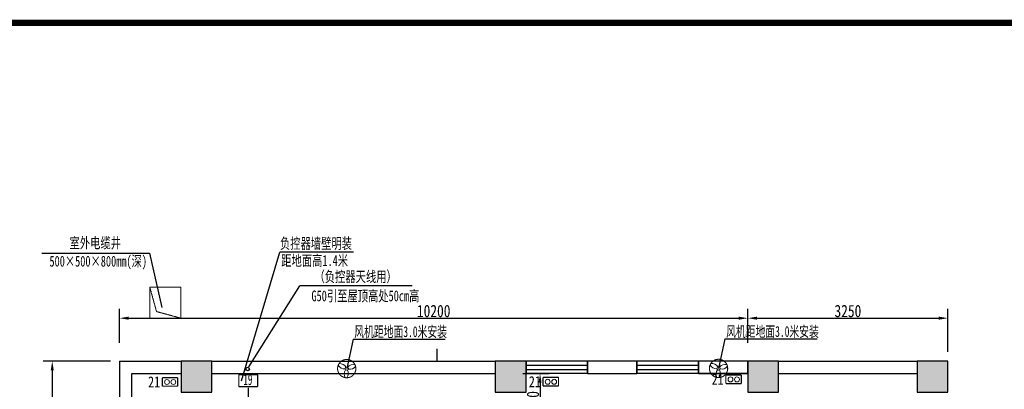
# Model space of a CAD drawing. Header units: millimetres. Extents: x 100388 to 321880, y 78800 to 167332.
# Tile 28 of 29: x 260261 to 276247, y 117437 to 123429. Entities that reach past the tile are written whole.
import ezdxf

# ---------------------------------------------------------------- set-up
doc = ezdxf.new("R2010")
doc.units = ezdxf.units.MM
doc.linetypes.add('DASHED', pattern=[0.75, 0.5, -0.25])
for name, color, linetype in [('COLUMN', 1, 'Continuous'), ('DIM', 3, 'Continuous'), ('PUB_HATCH', 8, 'Continuous'), ('STAIR', 2, 'Continuous'), ('WALL', 7, 'Continuous')]:
    doc.layers.add(name, color=color, linetype=linetype)
for name, color, linetype, lineweight in [('DQ', 3, 'Continuous', 13), ('WZ', 2, 'Continuous', 5), ('轮廓线', 7, 'Continuous', 15)]:
    doc.layers.add(name, color=color, linetype=linetype, lineweight=lineweight)
doc.styles.add('-仿宋_GB2312', font='simfang.ttf', dxfattribs={"width": 0.8})
doc.styles.add('HZXY', font='simfang.ttf')
doc.styles.add('style2', font='simfang.ttf', dxfattribs={"width": 0.9, "height": 20})
doc.dimstyles.new('新标', dxfattribs={"dimscale": 10, "dimtxt": 20, "dimasz": 15, "dimexe": 15, "dimexo": 15, "dimgap": 1.5, "dimtad": 1, "dimdec": 0, "dimtxsty": '-仿宋_GB2312', "dimcen": 2.5, "dimadec": 0, "dimazin": 0, "dimtfac": 1, "dimtdec": 0, "dimtmove": 2, "dimatfit": 3, "dimldrblk": 'NONE', "dimfxl": 0, "dimarcsym": 0})

# ---------------------------------------------------------------- blocks, each defined once
blk = doc.blocks.new('XTK')
at = {"lineweight": 0, "const_width": 1}
blk.add_lwpolyline([(26936.62, 39358.99), (27326.62, 39358.99), (27326.62, 39071.99), (26936.62, 39071.99)], close=True, dxfattribs=at)
blk = doc.blocks.new('_FZH')
blk.add_lwpolyline([(-0.5, -0.5), (0.5, -0.5), (0.5, 0.5), (-0.5, 0.5)], close=True)
at = {"layer": 'PUB_HATCH'}
blk.add_solid([(-0.5, -0.5), (0.5, -0.5), (-0.5, 0.5), (0.5, 0.5)], dxfattribs=at)
blk = doc.blocks.new('*D68')
at = {"color": 0, "lineweight": -2, "transparency": 16777216}
for p, q in [((261733, 117892), (260640, 117892)), ((260790, 117742), (260790, 110042)), ((261733, 109892), (260640, 109892))]:
    blk.add_line(p, q, dxfattribs=at)
at = {"color": 0, "transparency": 16777216}
for points in [[(260765, 117742), (260815, 117742), (260790, 117892)], [(260765, 110042), (260815, 110042), (260790, 109892)]]:
    blk.add_solid(points, dxfattribs=at)
at = {"layer": 'Defpoints', "color": 0, "transparency": 16777216}
for p in [(261883, 117892), (260790, 109892), (261883, 109892)]:
    blk.add_point(p, dxfattribs=at)
at = {"color": 0, "transparency": 16777216, "insert": (260675, 113892), "char_height": 200, "attachment_point": 5, "rotation": 90, "style": '-仿宋_GB2312'}
blk.add_mtext('8000', dxfattribs=at)
blk = doc.blocks.new('_None')
blk = doc.blocks.new('*D82')
at = {"color": 0, "lineweight": -2, "transparency": 16777216}
for p, q in [((268432, 117692), (268860, 117692)), ((268710, 117542), (268710, 116840)), ((267832, 116690), (268860, 116690))]:
    blk.add_line(p, q, dxfattribs=at)
at = {"color": 0, "transparency": 16777216}
for points in [[(268685, 117542), (268735, 117542), (268710, 117692)], [(268685, 116840), (268735, 116840), (268710, 116690)]]:
    blk.add_solid(points, dxfattribs=at)
at = {"layer": 'Defpoints', "color": 0, "transparency": 16777216}
for p in [(268282, 117692), (267682, 116690), (268710, 116690)]:
    blk.add_point(p, dxfattribs=at)
at = {"color": 0, "transparency": 16777216, "insert": (268595, 117191), "char_height": 200, "attachment_point": 5, "rotation": 90, "style": '-仿宋_GB2312'}
blk.add_mtext('1000', dxfattribs=at)
blk = doc.blocks.new('*D95')
at = {"color": 0, "lineweight": -2, "transparency": 16777216}
for p, q in [((261883, 118192), (261883, 118740)), ((272083, 118192), (272083, 118740)), ((262033, 118590), (271933, 118590))]:
    blk.add_line(p, q, dxfattribs=at)
at = {"color": 0, "transparency": 16777216}
for points in [[(262033, 118615), (262033, 118565), (261883, 118590)], [(271933, 118615), (271933, 118565), (272083, 118590)]]:
    blk.add_solid(points, dxfattribs=at)
at = {"layer": 'Defpoints', "color": 0, "transparency": 16777216}
for p in [(272083, 118590), (261883, 118042), (272083, 118042)]:
    blk.add_point(p, dxfattribs=at)
at = {"color": 0, "transparency": 16777216, "insert": (266983, 118705), "char_height": 200, "attachment_point": 5, "style": '-仿宋_GB2312'}
blk.add_mtext('10200', dxfattribs=at)
blk = doc.blocks.new('*D96')
at = {"color": 0, "lineweight": -2, "transparency": 16777216}
for p, q in [((275333, 118042), (275333, 118740)), ((272233, 118590), (275183, 118590))]:
    blk.add_line(p, q, dxfattribs=at)
at = {"color": 0, "transparency": 16777216}
for points in [[(272233, 118615), (272233, 118565), (272083, 118590)], [(275183, 118615), (275183, 118565), (275333, 118590)]]:
    blk.add_solid(points, dxfattribs=at)
at = {"layer": 'Defpoints', "color": 0, "transparency": 16777216}
for p in [(272083, 118590), (275333, 118590), (275333, 117892)]:
    blk.add_point(p, dxfattribs=at)
at = {"color": 0, "transparency": 16777216, "insert": (273708, 118705), "char_height": 200, "attachment_point": 5, "style": '-仿宋_GB2312'}
blk.add_mtext('3250', dxfattribs=at)

msp = doc.modelspace()

# ---------------------------------------------------------------- linework, layer by layer
at = {"color": 3}
for p, q in [((260620, 119642.1), (262370.9, 119642.1)), ((262370.9, 119642.1), (262571.5, 118764.9)), ((265679.9, 119661.4, 0), (264483.9, 119661.4, 0)), ((266635, 119114.4, 0), (264811.8, 119114.4, 0))]:
    msp.add_line(p, q, dxfattribs=at)
at = {"color": 3, "ltscale": 2.5}
for p, q in [((263859.9, 117573.8, 0), (264483.9, 119661.4, 0)), ((263980.9, 117800.5, 0), (264811.8, 119114.4, 0))]:
    msp.add_line(p, q, dxfattribs=at)
at = {"color": 0, "extrusion": (0, 0, -1)}
for p, q in [((268482.6, 117892.4), (268482.6, 117692.4)), ((269482.6, 117892.4), (268482.6, 117892.4)), ((268482.6, 117825.7), (269482.6, 117825.7)), ((269482.6, 117692.4), (269482.6, 117892.4)), ((270282.6, 117892.4), (270282.6, 117692.4)), ((271282.6, 117892.4), (270282.6, 117892.4)), ((270282.6, 117825.7), (271282.6, 117825.7)), ((272082.6, 117892.4), (271082.6, 117892.4)), ((271282.6, 117692.4), (271282.6, 117892.4)), ((272082.6, 117692.4), (272082.6, 117892.4)), ((268482.6, 117759), (269482.6, 117759)), ((269482.6, 117692.4), (268482.6, 117692.4)), ((270282.6, 117759), (271282.6, 117759)), ((271282.6, 117692.4), (270282.6, 117692.4)), ((272082.6, 117692.4), (271082.6, 117692.4))]:
    msp.add_line(p, q, dxfattribs=at)
at = {"color": 3}
msp.add_circle((263962.7, 117765.7, 0), 29.4, dxfattribs=at)
at = {"layer": 'DIM'}
for p, q in [((265674.2, 118250.2), (265570.7, 117772.6)), ((265674.2, 118250.2), (267169.8, 118250.2)), ((271711.3, 118253.3), (271607.8, 117775.6)), ((271711.3, 118253.3), (273206.9, 118253.3))]:
    msp.add_line(p, q, dxfattribs=at)
at = {"layer": 'DQ', "const_width": 16.8}
for points in [[(265570.7, 117921, 1), (265570.7, 117624.2, 1)], [(271607.8, 117924, 1), (271607.8, 117627.2, 1)]]:
    msp.add_lwpolyline(points, format="xyb", close=True, dxfattribs=at)
at = {"layer": 'DQ'}
for centre in [(265570.7, 117772.6), (271607.8, 117775.6)]:
    msp.add_circle(centre, 27.4, dxfattribs=at)
for centre, radius, start, end in [((265536.2, 117883.5), 116.2, 207.9108, 273.77), ((265457.4, 117734.1), 119.7, 31.88516, 95.39591), ((265676.9, 117717.4), 119.7, 75.88704, 139.39779), ((271573.3, 117886.5), 116.2, 207.9108, 273.77), ((271494.5, 117737.1), 119.7, 31.88516, 95.39591), ((271714, 117720.4), 119.7, 75.88704, 139.39779), ((265650.6, 117683.5), 119.7, 145.03258, 208.54333), ((265482.3, 117697.2), 116.2, 321.05822, 26.91742), ((265621.7, 117876.9), 116.2, 257.51295, 323.37215), ((271687.7, 117686.5), 119.7, 145.03258, 208.54333), ((271519.4, 117700.2), 116.2, 321.05822, 26.91742), ((271658.8, 117880), 116.2, 257.51295, 323.37215)]:
    msp.add_arc(centre, radius, start, end, dxfattribs=at)
at = {"layer": 'STAIR', "color": 0}
msp.add_line((267032.6, 118092.3), (267032.6, 117892.3), dxfattribs=at)
at = {"layer": 'WALL', "color": 0}
for p, q in [((261882.6, 117892.4), (261882.6, 114741.8)), ((261882.6, 117892.4), (262882.6, 117892.4)), ((263382.6, 117892.4), (267982.6, 117892.4)), ((270282.6, 117892.4), (269482.6, 117892.4)), ((269482.6, 117892.4), (269482.6, 117692.4)), ((270282.6, 117692.4), (270282.6, 117892.4)), ((272082.6, 117892.4), (271282.6, 117892.4)), ((271282.6, 117892.4), (271282.6, 117692.4)), ((272582.6, 117892.4), (274832.6, 117892.4)), ((262082.6, 114741.8), (262082.6, 117692.4)), ((262082.6, 117692.4), (262882.6, 117692.4)), ((263382.6, 117692.4), (267982.6, 117692.4)), ((269482.6, 117692.4), (270282.6, 117692.4)), ((271282.6, 117692.4), (272082.6, 117692.4)), ((272582.6, 117692.4), (274832.6, 117692.4))]:
    msp.add_line(p, q, dxfattribs=at)
at = {"layer": 'WZ', "color": 3, "const_width": 20, "elevation": 0}
for points in [[(263818.6, 117480.7), (263818.6, 117676.5)], [(264125.6, 117676), (263818.6, 117676)], [(264125.6, 117480.2), (264125.6, 117676)], [(264125.6, 117480.2), (263818.6, 117480.2)]]:
    msp.add_lwpolyline(points, dxfattribs=at)
at = {"layer": 'WZ', "color": 3, "const_width": 20}
for points in [[(271977.4, 117668.4), (271726.5, 117668.4)], [(271726.5, 117527.4), (271726.5, 117668.4)], [(271977.4, 117529.7), (271977.4, 117670.8)], [(262827.7, 117625.9), (262576.8, 117625.9)], [(262576.8, 117484.8), (262576.8, 117625.9)], [(262827.7, 117487.2), (262827.7, 117628.2)], [(269010, 117629.8), (268759, 117629.8)], [(268759, 117488.7), (268759, 117629.8)], [(269010, 117491.1), (268759, 117491.1)], [(269010, 117491.1), (269010, 117632.1)], [(271977.4, 117529.7), (271726.5, 117529.7)], [(262827.7, 117487.2), (262576.8, 117487.2)]]:
    msp.add_lwpolyline(points, dxfattribs=at)
at = {"layer": 'WZ', "color": 3}
for centre in [(262652.1, 117554.9), (262756.8, 117554.9), (268834.3, 117558.8), (268939, 117558.8), (271801.7, 117597.5), (271906.4, 117597.5)]:
    msp.add_circle(centre, 40, dxfattribs=at)
at = {"layer": '轮廓线', "color": 0, "linetype": 'DASHED', "lineweight": 0, "ltscale": 2}
for p, q in [((262375.2, 118591.5), (262375.2, 119091.5)), ((262375.2, 119091.5), (262875.2, 119091.5)), ((262482.6, 118697.3), (262375.2, 119091.5)), ((262875.2, 118591.5), (262875.2, 119091.5)), ((262875.2, 118591.5), (262482.6, 118697.3)), ((262375.2, 118591.5), (262875.2, 118591.5))]:
    msp.add_line(p, q, dxfattribs=at)
at = {"layer": '轮廓线', "color": 3, "linetype": 'DASHED', "lineweight": 0, "ltscale": 2, "const_width": 20, "elevation": 0}
msp.add_lwpolyline([(263972.1, 117461), (263972.1, 117091.5)], dxfattribs=at)

# ---------------------------------------------------------------- block references
at = {"xscale": 100, "yscale": 100, "zscale": 100}
msp.add_blockref('XTK', (-2443158, -3812520), dxfattribs=at)
at = {"layer": 'COLUMN', "color": 0, "xscale": 500, "yscale": 500, "zscale": 500, "rotation": 90}
for p in [(263132.6, 117642.4, 15.2), (268232.6, 117642.4, 7.6), (272332.6, 117642.4, 7.6), (275082.6, 117642.4)]:
    msp.add_blockref('_FZH', p, dxfattribs=at)

# ---------------------------------------------------------------- texts
at = {"color": 3, "style": 'style2'}
for s, width, p in [('室外电缆井', 0.7, (261070.8, 119723.1)), ('负控器墙壁明装', 0.7, (264486.6, 119714.9, 0)), ('500×500×800mm(深)', 0.7, (260744.7, 119426.6)), ('距地面高1.4米', 0.7, (264507.6, 119436.5, 0)), ('（负控器天线用）', 0.7, (265047, 119176.9, 0)), (' G50引至屋顶高处50cm高', 0.7, (264914.6, 118864.2, 0)), ('风机距地面3.0米安装', 0.65, (265693.1, 118283.9)), ('风机距地面3.0米安装', 0.65, (271730.3, 118287))]:
    msp.add_text(s, height=175, dxfattribs=dict(at, width=width)).set_placement(p)
at = {"layer": 'WZ', "style": 'HZXY'}
for s, width, p in [('19', 0.6, (263893, 117505.7, 0)), ('21', 0.8, (271496, 117510)), ('21', 0.8, (262346.3, 117467.4)), ('21', 0.8, (268528.5, 117471.3))]:
    msp.add_text(s, height=179.1, dxfattribs=dict(at, width=width)).set_placement(p)

# ---------------------------------------------------------------- dimensions: what is measured, and where the dimension line sits
for base, p1, p2, picture, middle in [((272082.6, 118590), (261882.6, 118042.4), (272082.6, 118042.4), '*D95', (266982.6, 118705)), ((275332.6, 118590), (272082.6, 118590), (275332.6, 117892.4), '*D96', (273707.6, 118705))]:
    dim = msp.add_linear_dim(base=base, p1=p1, p2=p2, dimstyle='新标')
    dim.commit()
    dim.dimension.update_dxf_attribs({"geometry": picture, "text_midpoint": middle})
dim = msp.add_linear_dim(base=(260790, 109892.3), p1=(261882.6, 117892.4), p2=(261882.6, 109892.3), angle=90, dimstyle='新标')
dim.commit()
dim.dimension.update_dxf_attribs({"geometry": '*D68', "text_midpoint": (260675, 113892.3)})
dim = msp.add_linear_dim(base=(268710, 116690), p1=(268282.5, 117692.4), p2=(267682.4, 116690), angle=90, text='1000', dimstyle='新标')
dim.commit()
dim.dimension.update_dxf_attribs({"geometry": '*D82', "text_midpoint": (268595, 117191.2)})

doc.saveas('drawing.dxf')
